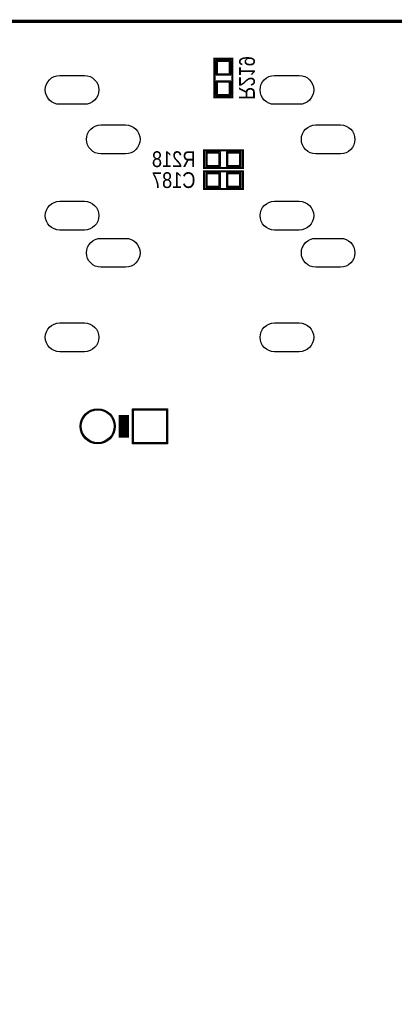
# Model space of a CAD drawing. Extents: x 0 to 137, y 0 to 82.
# Tile 5 of 10: x 35 to 53, y 34 to 82. Entities that reach past the tile are written whole.
import ezdxf
from ezdxf.enums import TextEntityAlignment as Align

# ---------------------------------------------------------------- set-up
doc = ezdxf.new("R2010")
doc.units = 0
for name, color, linetype in [('BG_OUTLINE', 80, 'CONTINUOUS'), ('PG_SILKSCREEN_BOTTOM', 140, 'CONTINUOUS'), ('PIN_BOTTOM', 202, 'CONTINUOUS'), ('PIN_SOLDERMASK_BOTTOM', 231, 'CONTINUOUS'), ('RD_SILKSCREEN_BOTTOM', 2, 'CONTINUOUS')]:
    doc.layers.add(name, color=color, linetype=linetype)

msp = doc.modelspace()

# ---------------------------------------------------------------- linework, layer by layer
at = {"layer": 'BG_OUTLINE'}
msp.add_lwpolyline([(3.048, 0, -0.414214), (0, 3.048), (0, 78.951836, -0.414214), (3.048, 81.999836), (133.951726, 81.999836, -0.414214), (136.999726, 78.951836), (136.999726, 3.048, -0.414214), (133.951726, 0)], format="xyb", close=True, dxfattribs=at)
at = {"layer": 'BG_OUTLINE', "const_width": 0.1524}
msp.add_lwpolyline([(133.951726, 81.999836), (3.048, 81.999836)], dxfattribs=at)
at = {"layer": 'PG_SILKSCREEN_BOTTOM'}
for points, const_width in [([(45.0088, 78.3082), (45.0088, 80.1878), (44.1452, 80.1878), (44.1452, 78.3082), (45.0088, 78.3082)], 0.1016), ([(45.5168, 75.7428), (43.6372, 75.7428), (43.6372, 74.8792), (45.5168, 74.8792), (45.5168, 75.7428)], 0.1016), ([(45.5168, 74.7268), (43.6372, 74.7268), (43.6372, 73.8632), (45.5168, 73.8632), (45.5168, 74.7268)], 0.1016), ([(39.751, 61.80709), (39.751, 62.90691)], 0.500126)]:
    msp.add_lwpolyline(points, dxfattribs=dict(at, const_width=const_width))
at = {"layer": 'PIN_BOTTOM'}
for points in [[(44.27728, 79.448152), (44.87672, 79.448152), (44.87672, 80.047592), (44.27728, 80.047592)], [(44.27728, 78.448408), (44.87672, 78.448408), (44.87672, 79.047848), (44.27728, 79.047848)], [(44.376848, 75.01128), (44.376848, 75.61072), (43.777408, 75.61072), (43.777408, 75.01128)], [(45.376592, 75.01128), (45.376592, 75.61072), (44.777152, 75.61072), (44.777152, 75.01128)], [(44.376848, 73.99528), (44.376848, 74.59472), (43.777408, 74.59472), (43.777408, 73.99528)], [(45.376592, 73.99528), (45.376592, 74.59472), (44.777152, 74.59472), (44.777152, 73.99528)], [(41.820973, 63.156973), (41.820973, 61.557027), (40.221027, 61.557027), (40.221027, 63.156973)]]:
    msp.add_lwpolyline(points, close=True, dxfattribs=at)
for points in [[(37.835332, 77.971904), (36.635436, 77.971904, -1), (36.635436, 79.371952), (37.835332, 79.371952, -1)], [(48.25492, 77.971904), (47.055024, 77.971904, -1), (47.055024, 79.371952), (48.25492, 79.371952, -1)], [(39.835328, 75.571858), (38.635432, 75.571858, -1), (38.635432, 76.971906), (39.835328, 76.971906, -1)], [(50.254916, 75.571858), (49.05502, 75.571858, -1), (49.05502, 76.971906), (50.254916, 76.971906, -1)], [(37.835332, 71.87184), (36.635436, 71.87184, -1), (36.635436, 73.271888), (37.835332, 73.271888, -1)], [(48.25492, 71.87184), (47.055024, 71.87184, -1), (47.055024, 73.271888), (48.25492, 73.271888, -1)], [(39.835328, 70.071996), (38.635432, 70.071996, -1), (38.635432, 71.472044), (39.835328, 71.472044, -1)], [(50.254916, 70.071996), (49.05502, 70.071996, -1), (49.05502, 71.472044), (50.254916, 71.472044, -1)], [(37.835332, 65.971928), (36.635436, 65.971928, -1), (36.635436, 67.371976), (37.835332, 67.371976, -1)], [(48.25492, 65.971928), (47.055024, 65.971928, -1), (47.055024, 67.371976), (48.25492, 67.371976, -1)]]:
    msp.add_lwpolyline(points, format="xyb", close=True, dxfattribs=at)
msp.add_circle((38.481, 62.357), 0.799973, dxfattribs=at)
at = {"layer": 'PIN_SOLDERMASK_BOTTOM'}
for points in [[(44.22648, 79.397352), (44.92752, 79.397352), (44.92752, 80.098392), (44.22648, 80.098392)], [(44.22648, 78.397608), (44.92752, 78.397608), (44.92752, 79.098648), (44.22648, 79.098648)], [(44.427648, 74.96048), (44.427648, 75.66152), (43.726608, 75.66152), (43.726608, 74.96048)], [(45.427392, 74.96048), (45.427392, 75.66152), (44.726352, 75.66152), (44.726352, 74.96048)], [(44.427648, 73.94448), (44.427648, 74.64552), (43.726608, 74.64552), (43.726608, 73.94448)], [(45.427392, 73.94448), (45.427392, 74.64552), (44.726352, 74.64552), (44.726352, 73.94448)], [(41.871011, 63.207011), (41.871011, 61.506989), (40.170989, 61.506989), (40.170989, 63.207011)]]:
    msp.add_lwpolyline(points, close=True, dxfattribs=at)
for points in [[(37.835332, 77.971904), (36.635436, 77.971904, -1), (36.635436, 79.371952), (37.835332, 79.371952, -1)], [(48.25492, 77.971904), (47.055024, 77.971904, -1), (47.055024, 79.371952), (48.25492, 79.371952, -1)], [(39.835328, 75.571858), (38.635432, 75.571858, -1), (38.635432, 76.971906), (39.835328, 76.971906, -1)], [(50.254916, 75.571858), (49.05502, 75.571858, -1), (49.05502, 76.971906), (50.254916, 76.971906, -1)], [(37.835332, 71.87184), (36.635436, 71.87184, -1), (36.635436, 73.271888), (37.835332, 73.271888, -1)], [(48.25492, 71.87184), (47.055024, 71.87184, -1), (47.055024, 73.271888), (48.25492, 73.271888, -1)], [(39.835328, 70.071996), (38.635432, 70.071996, -1), (38.635432, 71.472044), (39.835328, 71.472044, -1)], [(50.254916, 70.071996), (49.05502, 70.071996, -1), (49.05502, 71.472044), (50.254916, 71.472044, -1)], [(37.835332, 65.971928), (36.635436, 65.971928, -1), (36.635436, 67.371976), (37.835332, 67.371976, -1)], [(48.25492, 65.971928), (47.055024, 65.971928, -1), (47.055024, 67.371976), (48.25492, 67.371976, -1)]]:
    msp.add_lwpolyline(points, format="xyb", close=True, dxfattribs=at)
msp.add_circle((38.481, 62.357), 0.850011, dxfattribs=at)

# ---------------------------------------------------------------- texts
at = {"layer": 'RD_SILKSCREEN_BOTTOM', "text_generation_flag": 2, "width": 0.866667}
msp.add_text('R219', height=0.762, rotation=270, dxfattribs=at).set_placement((45.339, 79.248), align=Align.CENTER)
for s, p in [('R218', (42.164, 74.93)), ('C187', (42.164, 73.914))]:
    msp.add_text(s, height=0.762, dxfattribs=at).set_placement(p, align=Align.CENTER)

doc.saveas('drawing.dxf')
